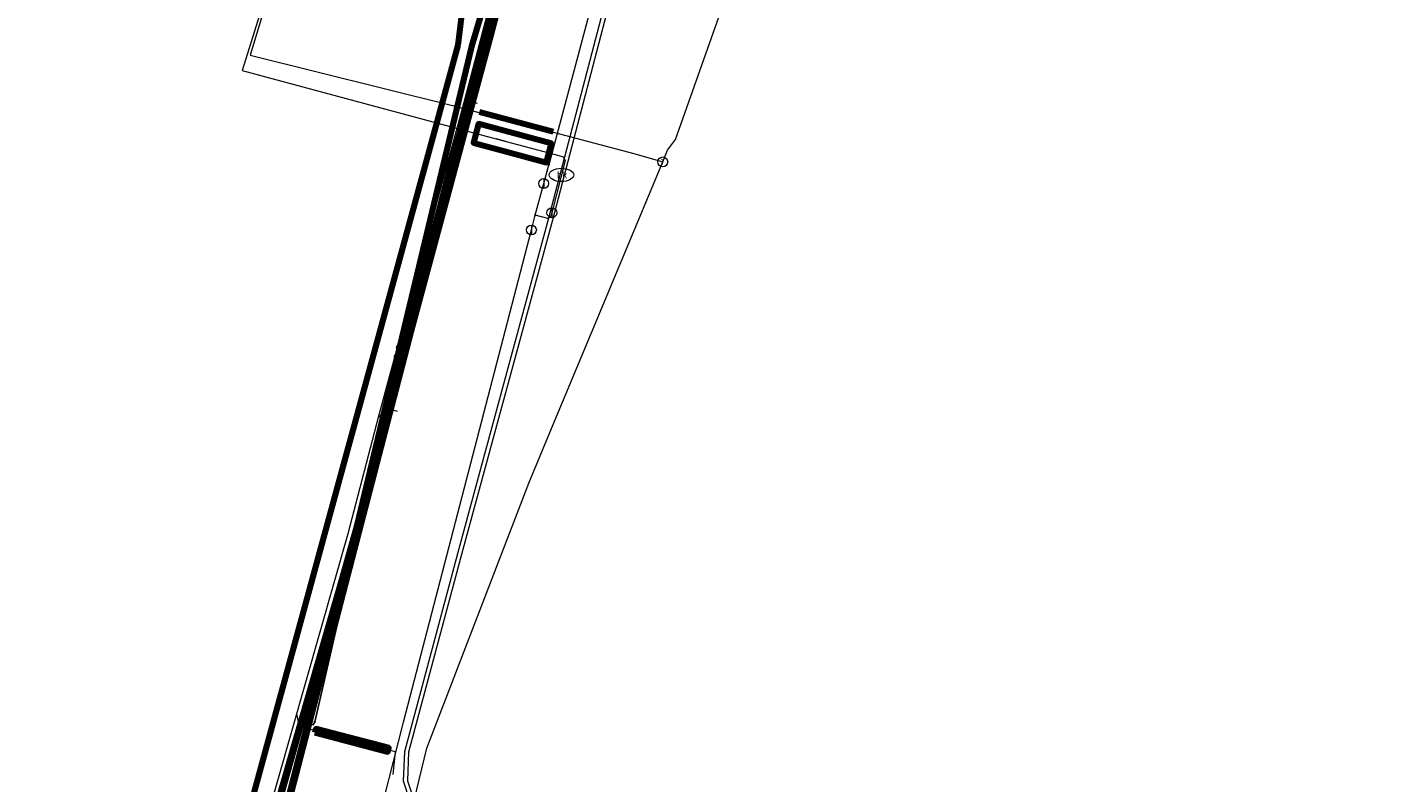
# Model space of a CAD drawing. Header units: metres. Extents: x 102998 to 103836, y 418192 to 419740.
# Tile 19 of 25: x 103566 to 103703, y 419465 to 419542. Entities that reach past the tile are written whole.
import ezdxf
from ezdxf.enums import TextEntityAlignment as Align
from ezdxf.lldxf.tags import DXFTag

# ---------------------------------------------------------------- set-up
doc = ezdxf.new("R2010")
doc.units = ezdxf.units.M
for name, color, linetype, lineweight in [('B-WE-KL-DATA_EUROFIBER NEDERLAND BV-G', 90, 'KL-DATA-N', 18), ('B-WE-KL-DATA_HULPSTUK_EUROFIBER NEDERLAND BV-S @ 0.5', 90, 'Continuous', 25), ('B-WE-KL-DATA_HULPSTUK_KPN BV-S @ 0.5', 90, 'Continuous', 25), ('B-WE-KL-DATA_KABELBED_KPN BV-G', 90, 'Continuous', 100), ('B-WE-KL-DATA_KABELBED_ZIGGO BV-G', 90, 'Continuous', 100), ('B-WE-KL-ET_LS_400 V_STEDIN NETBEHEER BV-G', 190, 'KL-LS-N', 18), ('B-WE-KL-ET_LS_MANTELBUIS_STAAL_110_STEDIN NETBEHEER BV-G', 190, 'Continuous', 100), ('B-WE-KL-ET_MS_13 KV_STEDIN NETBEHEER BV-G', 130, 'KL-MS-N', 18), ('B-WE-KL-GAS_LD_HULPSTUK_STEDIN NETBEHEER BV-S @ 0.5', 50, 'Continuous', 25), ('B-WE-KL-GAS_LD_MANTELBUIS_STAAL_STEDIN NETBEHEER BV-G', 50, 'Continuous', 100), ('B-WE-KL-GAS_LD_POLYVINYLCHLORIDE PVC_110_0.1 BAR_STEDIN NETBEHEER BV-G', 50, 'KL-GAS-LD-N', 18), ('B-WE-KL-GAS_LD_POLYVINYLCHLORIDE PVC_200_0.1 BAR_STEDIN NETBEHEER BV-G', 50, 'KL-GAS-LD-N', 18), ('B-WE-KL-GAS_LD_STAAL_219_0.1 BAR_STEDIN NETBEHEER BV-G', 50, 'KL-GAS-LD-N', 18), ('B-WE-KL-OVERIG_MANTELBUIS_STAAL_324_EVIDES INFRA-G', 8, 'Continuous', 100), ('B-WE-KL-WATER_ASBESTCEMENT_176_EVIDES INFRA-G', 170, 'KL-WATER-N', 18), ('B-WE-KL-WATER_EVIDES INFRA-S @ 0.5', 170, 'Continuous', 25), ('B-WE-KL-WATER_HULPSTUK_EVIDES INFRA-S @ 0.5', 170, 'Continuous', 25), ('B-WE-KL-WATER_POLYVINYLCHLORIDE PVC_200_EVIDES INFRA-G', 170, 'KL-WATER-N', 18), ('B-WE-KL-WATER_POLYVINYLCHLORIDE PVC_EVIDES INFRA-G', 170, 'KL-WATER-N', 18), ('B-WE-OG-INFO_EUROFIBER NEDERLAND BV-G', 7, 'Continuous', 18), ('V-WE-KL-DATA_OVERIG_TENNET TSO-G', 90, 'KL-DATA-V', 35)]:
    doc.layers.add(name, color=color, linetype=linetype, lineweight=lineweight)
doc.styles.add('NLCS-ISO', font='NLCS-ISO.ttf')
doc.styles.get("Standard").update_dxf_attribs({"font": 'arial.ttf'})
tags = doc.linetypes.add('KL-DATA-N', pattern='A,4,-1,[101,NLCS.SHX,S=0.5,R=0,X=0,Y=0],-1,4,-1,["D",Standard,S=1,R=0,X=-0.25,Y=-0.5],-1.5', length=12.5).pattern_tags.tags
tags[18] = DXFTag(74, 10)
tags = doc.linetypes.add('KL-DATA-V', pattern='A,2,[24,NLCS.SHX,S=0.5,R=0,X=0,Y=0],2,-1,[101,NLCS.SHX,S=0.5,R=0,X=0,Y=0],-1,2,[24,NLCS.SHX,S=0.5,R=0,X=0,Y=0],2,-1,["D",Standard,S=1,R=0,X=-0.25,Y=-0.5],-1.5', length=12.5).pattern_tags.tags
tags[34] = DXFTag(74, 10)
tags = doc.linetypes.add('KL-GAS-LD-N', pattern='A,4,-1,[69,NLCS.SHX,S=0.5,R=0,X=0,Y=0],-1,4,-1,["L",Standard,S=1,R=0,X=0.25,Y=-0.5],-2', length=13).pattern_tags.tags
tags[18] = DXFTag(74, 10)
tags = doc.linetypes.add('KL-LS-N', pattern='A,4,-1,[103,NLCS.SHX,S=0.75,R=0,X=0,Y=0],-1,4,-1,["L",Standard,S=1,R=0,X=0,Y=-0.5],-2', length=13).pattern_tags.tags
tags[18] = DXFTag(74, 10)
tags = doc.linetypes.add('KL-MS-N', pattern='A,4,-1,[103,NLCS.SHX,S=0.75,R=0,X=0,Y=0],-1,4,-1,["M",Standard,S=1,R=0,X=0,Y=-0.5],-2', length=13).pattern_tags.tags
tags[18] = DXFTag(74, 10)
doc.linetypes.add('KL-WATER-N', pattern='A,7,-0.5,[168,NLCS.SHX,S=0.75,R=0,X=0.75,Y=0],-2', length=9.5)

# ---------------------------------------------------------------- blocks, each defined once
blk = doc.blocks.new('SKL-WTB_HULP_T STUK-SO')
at = {"color": 0, "linetype": 'ByBlock', "lineweight": 18}
blk.add_circle((0, 0), 1, dxfattribs=at)
at = {"color": 0, "linetype": 'ByBlock', "lineweight": -2, "style": 'NLCS-ISO'}
blk.add_text('T', height=1, dxfattribs=at).set_placement((0, 0), align=Align.MIDDLE_CENTER)
at = {"color": 0, "linetype": 'ByBlock', "lineweight": 18, "style": 'NLCS-ISO', "flags": 1}
for tag, p in [('TYPE', (1.5, 0)), ('OMSCHRIJVING', (1.5, -3)), ('LABEL', (1.5, -1.5))]:
    blk.add_attdef(tag, p, '', height=1, dxfattribs=at)
blk = doc.blocks.new('SKL-WTB_HULP_OVERIG-SO')
at = {"color": 0, "linetype": 'ByBlock', "lineweight": 18}
for points in [[(-0.14, 0.14), (0.14, -0.14)], [(0.14, 0.14), (-0.14, -0.14)]]:
    blk.add_lwpolyline(points, dxfattribs=at)
at = {"color": 0, "linetype": 'ByBlock', "lineweight": 18, "style": 'NLCS-ISO', "flags": 1}
for tag, p in [('TYPE', (1.5, 0)), ('OMSCHRIJVING', (1.5, -3)), ('LABEL', (1.5, -1.5))]:
    blk.add_attdef(tag, p, '', height=1, dxfattribs=at)
blk = doc.blocks.new('SKL-WTB_HULP_MOF-SO')
at = {"linetype": 'ByBlock', "lineweight": 18}
h = blk.add_hatch(color=0, dxfattribs=at)
h.dxf.hatch_style = 1
h.paths.add_polyline_path([(-0.5625, 0, 1), (0.5625, 0, 1)])
at = {"color": 0, "linetype": 'ByBlock', "lineweight": 18}
blk.add_circle((0, 0), 0.5625, dxfattribs=at)
at = {"color": 0, "linetype": 'ByBlock', "lineweight": 18, "style": 'NLCS-ISO', "flags": 1}
for tag, p in [('TYPE', (1.5, 0)), ('OMSCHRIJVING', (1.5, -3)), ('LABEL', (1.5, -1.5))]:
    blk.add_attdef(tag, p, '', height=1, dxfattribs=at)
blk = doc.blocks.new('SKL-WTB_HULP_AFSLUITER-SO')
at = {"color": 0, "linetype": 'ByBlock', "lineweight": 18}
blk.add_lwpolyline([(0, 0.8), (0, -0.8)], dxfattribs=at)
blk.add_circle((0, 0), 1, dxfattribs=at)
at = {"color": 0, "linetype": 'ByBlock', "lineweight": 18, "style": 'NLCS-ISO', "flags": 1}
for tag, p in [('TYPE', (1.5, 0)), ('OMSCHRIJVING', (1.5, -3)), ('LABEL', (1.5, -1.5))]:
    blk.add_attdef(tag, p, '', height=1, dxfattribs=at)
blk = doc.blocks.new('SKL-WATER_BRANDKRAAN_BRANDPUT-SO')
at = {"color": 0, "linetype": 'ByBlock', "lineweight": 18}
blk.add_ellipse((0, 0), major_axis=(2.5, 0), ratio=0.54, dxfattribs=at)
at = {"color": 0, "linetype": 'ByBlock', "lineweight": 18, "style": 'NLCS-ISO'}
blk.add_text('bk', height=1.5, dxfattribs=at).set_placement((0.16, 0), align=Align.MIDDLE_CENTER)

msp = doc.modelspace()

# ---------------------------------------------------------------- linework, layer by layer
at = {"layer": 'B-WE-KL-DATA_EUROFIBER NEDERLAND BV-G', "flags": 128}
for points in [[(103634.373, 419657.974), (103631.983, 419622.823), (103630.396, 419600.582), (103629.152, 419592.705), (103626.951, 419583.992), (103614.075, 419546.853), (103608.839, 419529.386), (103603.513, 419509.01), (103594.823, 419471.204), (103594.629, 419470.888), (103594.336, 419470.966), (103594.184, 419471.341), (103595.832, 419477.707)], [(103634.326, 419657.955), (103632, 419622.8), (103630.4, 419600.6), (103629.2, 419592.7), (103627, 419584), (103614.1, 419546.9), (103608.8, 419529.4), (103603.5, 419509), (103594.8, 419471.2), (103594.6, 419470.9), (103594.3, 419471), (103594.2, 419471.3), (103595.8, 419477.7)], [(103634.373, 419657.974), (103631.983, 419622.823), (103630.396, 419600.582), (103629.152, 419592.705), (103626.951, 419583.992), (103614.075, 419546.853), (103608.839, 419529.386), (103603.513, 419509.01), (103594.823, 419471.204)], [(103595.8, 419477.7), (103619.1, 419567.9), (103624.8, 419591.6), (103627.8, 419609.7), (103629.8, 419621.5), (103632.821, 419657.362)], [(103595.832, 419477.707), (103619.051, 419567.878), (103624.761, 419591.609), (103627.811, 419609.705), (103629.8, 419621.5), (103632.821, 419657.362)], [(103331.9, 418476.1), (103339.203, 418500), (103385.454, 418680.557), (103394, 418712.83), (103445.721, 418908.142), (103453.131, 418938.564), (103453.65, 418940.481), (103478.795, 419033.129), (103496.526, 419101.237), (103515.346, 419173.03), (103515.858, 419174.967), (103556.103, 419329.248), (103588.709, 419450.196), (103595.832, 419477.707)], [(103331.9, 418476.1), (103339.2, 418500), (103385.4, 418680.6), (103394, 418712.8), (103445.7, 418908.1), (103453.1, 418938.6), (103453.7, 418940.5), (103478.8, 419033.1), (103496.5, 419101.2), (103515.3, 419173), (103515.9, 419175), (103556.1, 419329.2), (103588.7, 419450.2), (103595.8, 419477.7)]]:
    msp.add_lwpolyline(points, dxfattribs=at)
at = {"layer": 'B-WE-KL-DATA_KABELBED_KPN BV-G', "flags": 128}
for points in [[(103601.604, 419500), (103618.275, 419565.201), (103622.985, 419583.621), (103624.76, 419591.611), (103626.445, 419601.607), (103628.309, 419612.658), (103629.537, 419619.942), (103629.786, 419621.49), (103631.194, 419638.31)], [(103627.664, 419601.617), (103627.657, 419601.534), (103627.599, 419600.814), (103627.44, 419598.853), (103625.417, 419589.302), (103624.731, 419586.987), (103618.275, 419565.201), (103610.728, 419539.732), (103599.07, 419491.129), (103590.849, 419461.916), (103586.584, 419444.184)], [(103624.078, 419584.492), (103612.644, 419540.8), (103610.38, 419532.407)], [(103610.38, 419532.407), (103604.547, 419510.781), (103601.751, 419500), (103586.786, 419442.283)], [(103584.465, 419434.455), (103586.269, 419441.147), (103586.299, 419441.257), (103586.54, 419442.151), (103588.709, 419450.196), (103601.604, 419500)]]:
    msp.add_lwpolyline(points, dxfattribs=at)
at = {"layer": 'B-WE-KL-DATA_KABELBED_ZIGGO BV-G', "flags": 128}
msp.add_lwpolyline([(103268.698, 418290.605), (103609.353, 419539.885), (103621.392, 419635.736), (103611.213, 419648.839)], dxfattribs=at)
at = {"layer": 'B-WE-KL-ET_LS_400 V_STEDIN NETBEHEER BV-G', "flags": 128}
for points in [[(103704.625, 419635.086), (103693.317, 419630.004), (103660.261, 419616.093), (103659.75, 419615.99), (103658.299, 419615.88), (103657.21, 419615.782), (103653.454, 419614.383), (103648.579, 419612.801), (103640.748, 419610.179), (103639.597, 419609.521), (103638.792, 419608.768), (103638.234, 419607.995), (103638.036, 419606.723), (103637.958, 419605.982), (103638.02, 419603.964), (103638.313, 419603.56), (103638.403, 419603.043), (103638.411, 419602.572), (103638.254, 419601.488), (103637.184, 419592.549), (103635.664, 419586.715), (103629.059, 419560.856), (103618.916, 419522.129), (103609.85, 419488.684), (103604.337, 419468.134), (103604.215, 419465.241), (103605.534, 419461.252), (103603.586, 419456.095), (103603.884, 419455.704), (103611.118, 419448.57), (103616.431, 419443.079), (103624.412, 419435.308), (103625.067, 419434.553), (103625.827, 419433.478), (103626.457, 419432.338), (103627, 419431.005), (103627.471, 419429.103), (103627.606, 419427.804), (103629.936, 419410.202)], [(103623.632, 419583.927), (103618.174, 419563.659), (103610.175, 419533.353), (103601.68, 419502.015), (103598.599, 419490.231), (103589.63, 419459.09), (103584.029, 419437.672), (103580.705, 419425.362), (103566.403, 419370.665), (103559.843, 419346.486), (103553.47, 419323.51), (103553.635, 419322.457), (103552.28, 419317.265), (103551.628, 419316.392), (103541.822, 419278.072), (103535.489, 419253.889), (103529.29, 419229.655), (103522.843, 419205.495), (103515.507, 419176.384), (103509.578, 419153.423), (103546.477, 419144.63)], [(103449.324, 418923.329), (103458.979, 418960.935), (103464.148, 418980.769), (103471.479, 419009.344), (103481.294, 419047.067), (103490.043, 419080.673), (103490.554, 419082.59), (103496.521, 419105.555), (103507.628, 419147.473), (103515.119, 419176.483), (103522.456, 419205.595), (103528.902, 419229.755), (103535.101, 419253.989), (103541.434, 419278.172), (103552.973, 419323.216), (103553.742, 419325.969), (103559.457, 419346.592), (103566.017, 419370.769), (103573.59, 419399.774), (103579.013, 419420.839), (103580.317, 419425.457), (103582.921, 419435.088), (103588.223, 419455.291), (103598.213, 419490.333), (103601.294, 419502.116), (103609.798, 419533.454), (103617.872, 419564.038)], [(103611.333, 419533.956), (103610.508, 419534.18), (103609.755, 419533.289)], [(103601.294, 419502.116), (103602.353, 419502.956), (103603.183, 419502.744)], [(103602.778, 419465.865), (103603.013, 419468.181), (103593.26, 419470.754), (103592.994, 419472.027)]]:
    msp.add_lwpolyline(points, dxfattribs=at)
at = {"layer": 'B-WE-KL-ET_LS_MANTELBUIS_STAAL_110_STEDIN NETBEHEER BV-G', "flags": 128}
msp.add_lwpolyline([(103594.826, 419470.134), (103602.232, 419468.181), (103602.334, 419468.567), (103594.928, 419470.52), (103594.826, 419470.134)], dxfattribs=at)
at = {"layer": 'B-WE-KL-ET_MS_13 KV_STEDIN NETBEHEER BV-G', "flags": 128}
msp.add_lwpolyline([(103593.68, 419423.45), (103601.671, 419453.346), (103602.722, 419454.939), (103603.173, 419456.089), (103605.11, 419461.26), (103603.813, 419465.185), (103603.939, 419468.194), (103609.464, 419488.788), (103618.527, 419522.232), (103628.673, 419560.958), (103636.796, 419592.649), (103638.006, 419602.793), (103638.77, 419605.269), (103638.894, 419607.21), (103639.101, 419613.544), (103639.854, 419620.779), (103641.976, 419629.402), (103643.429, 419644.506), (103644.708, 419662.051)], dxfattribs=at)
at = {"layer": 'B-WE-KL-GAS_LD_MANTELBUIS_STAAL_STEDIN NETBEHEER BV-G', "flags": 128}
msp.add_lwpolyline([(103611.54, 419533.109), (103619.008, 419531.1)], dxfattribs=at)
at = {"layer": 'B-WE-KL-GAS_LD_POLYVINYLCHLORIDE PVC_110_0.1 BAR_STEDIN NETBEHEER BV-G', "flags": 128}
msp.add_lwpolyline([(103630.595, 419529.225), (103631.396, 419530.308), (103657.59, 419604.27), (103660.176, 419605.421), (103683.892, 419615.355)], dxfattribs=at)
at = {"layer": 'B-WE-KL-GAS_LD_POLYVINYLCHLORIDE PVC_200_0.1 BAR_STEDIN NETBEHEER BV-G', "flags": 128}
for points in [[(103630.119, 419528.028), (103630.595, 419529.225)], [(103524.859, 419159.092), (103531.603, 419185.414), (103542.372, 419226.154), (103557.713, 419282.182), (103573.566, 419345.516), (103588.676, 419400.862), (103600.534, 419445.218), (103606.198, 419468.538), (103616.531, 419495.427), (103618.477, 419500.166), (103630.119, 419528.028)], [(103627.179, 419528.896), (103630.119, 419528.028)]]:
    msp.add_lwpolyline(points, dxfattribs=at)
at = {"layer": 'B-WE-KL-GAS_LD_STAAL_219_0.1 BAR_STEDIN NETBEHEER BV-G', "flags": 128}
msp.add_lwpolyline([(103594.053, 419565.819), (103595.2, 419561.762), (103588.27, 419538.841), (103608.787, 419533.743), (103627.179, 419528.896)], dxfattribs=at)
at = {"layer": 'B-WE-KL-OVERIG_MANTELBUIS_STAAL_324_EVIDES INFRA-G', "flags": 128}
msp.add_lwpolyline([(103613.949, 419529.14), (103618.311, 419527.969), (103618.829, 419529.901), (103611.439, 419531.884), (103610.921, 419529.952), (103613.467, 419529.269), (103613.949, 419529.14)], dxfattribs=at)
at = {"layer": 'B-WE-KL-WATER_ASBESTCEMENT_176_EVIDES INFRA-G', "flags": 128}
for points in [[(103638.491, 419605.624), (103634.228, 419586.487), (103618.548, 419527.726)], [(103616.796, 419521.124), (103617.186, 419522.627)], [(103522.316, 419151.586), (103531.716, 419187.868), (103557.445, 419285.343), (103574.456, 419350.649), (103588.699, 419408.343), (103597.801, 419447.514), (103603.832, 419471.182), (103616.796, 419521.124)]]:
    msp.add_lwpolyline(points, dxfattribs=at)
at = {"layer": 'B-WE-KL-WATER_POLYVINYLCHLORIDE PVC_200_EVIDES INFRA-G', "flags": 128}
for points in [[(103585.687, 419591.553), (103589.604, 419580.805), (103595.051, 419561.602), (103587.451, 419537.306), (103611.18, 419530.918), (103619.577, 419528.665), (103620.017, 419528.538), (103620.204, 419528.164), (103618.864, 419522.863)], [(103618.042, 419525.832), (103618.548, 419527.726)], [(103617.186, 419522.627), (103618.042, 419525.832)], [(103618.864, 419522.863), (103618.778, 419522.521), (103618.445, 419522.298), (103617.186, 419522.627)]]:
    msp.add_lwpolyline(points, dxfattribs=at)
at = {"layer": 'B-WE-KL-WATER_POLYVINYLCHLORIDE PVC_EVIDES INFRA-G', "flags": 128}
msp.add_lwpolyline([(103614.208, 419530.106), (103613.242, 419530.365)], dxfattribs=at)
at = {"layer": 'B-WE-OG-INFO_EUROFIBER NEDERLAND BV-G', "flags": 128}
msp.add_lwpolyline([(103634.326, 419657.955), (103632, 419622.8), (103630.4, 419600.6), (103629.2, 419592.7), (103627, 419584), (103614.1, 419546.9), (103608.8, 419529.4), (103603.5, 419509), (103594.8, 419471.2)], dxfattribs=at)
at = {"layer": 'V-WE-KL-DATA_OVERIG_TENNET TSO-G', "flags": 128}
msp.add_lwpolyline([(103632.116, 419657.084), (103630.774, 419624.452), (103629.627, 419613.394), (103626.059, 419593.805), (103619.507, 419568.753), (103587.865, 419447.813), (103585.483, 419447.45), (103584.482, 419443.566), (103586.139, 419441.322), (103569.062, 419376.312), (103567.773, 419375.085)], dxfattribs=at)

# ---------------------------------------------------------------- block references
at = {"layer": 'B-WE-KL-DATA_HULPSTUK_EUROFIBER NEDERLAND BV-S @ 0.5', "xscale": 0.5, "yscale": 0.5, "zscale": 0.5}
for p in [(103595.832, 419477.707), (103594.823, 419471.204)]:
    msp.add_blockref('SKL-WTB_HULP_OVERIG-SO', p, dxfattribs=at)
at = {"layer": 'B-WE-KL-DATA_HULPSTUK_KPN BV-S @ 0.5', "xscale": 0.5, "yscale": 0.5, "zscale": 0.5}
for name, p in [('SKL-WTB_HULP_OVERIG-SO', (103610.38, 419532.407)), ('SKL-WTB_HULP_OVERIG-SO', (103610.38, 419532.407)), ('SKL-WTB_HULP_MOF-SO', (103603.17, 419508.222)), ('SKL-WTB_HULP_MOF-SO', (103603.403, 419509.193)), ('SKL-WTB_HULP_OVERIG-SO', (103601.604, 419500)), ('SKL-WTB_HULP_OVERIG-SO', (103601.604, 419500))]:
    msp.add_blockref(name, p, dxfattribs=at)
at = {"layer": 'B-WE-KL-GAS_LD_HULPSTUK_STEDIN NETBEHEER BV-S @ 0.5', "xscale": 0.5, "yscale": 0.5, "zscale": 0.5}
msp.add_blockref('SKL-WTB_HULP_T STUK-SO', (103630.119, 419528.028), dxfattribs=at)
at = {"layer": 'B-WE-KL-WATER_EVIDES INFRA-S @ 0.5', "xscale": 0.5, "yscale": 0.5, "zscale": 0.5}
msp.add_blockref('SKL-WATER_BRANDKRAAN_BRANDPUT-SO', (103619.836, 419526.709), dxfattribs=at)
at = {"layer": 'B-WE-KL-WATER_HULPSTUK_EVIDES INFRA-S @ 0.5', "xscale": 0.5, "yscale": 0.5, "zscale": 0.5}
for name, p in [('SKL-WTB_HULP_OVERIG-SO', (103618.548, 419527.726)), ('SKL-WTB_HULP_AFSLUITER-SO', (103618.042, 419525.832)), ('SKL-WTB_HULP_OVERIG-SO', (103617.186, 419522.627)), ('SKL-WTB_HULP_AFSLUITER-SO', (103618.864, 419522.863)), ('SKL-WTB_HULP_AFSLUITER-SO', (103616.796, 419521.124))]:
    msp.add_blockref(name, p, dxfattribs=at)

doc.saveas('drawing.dxf')
